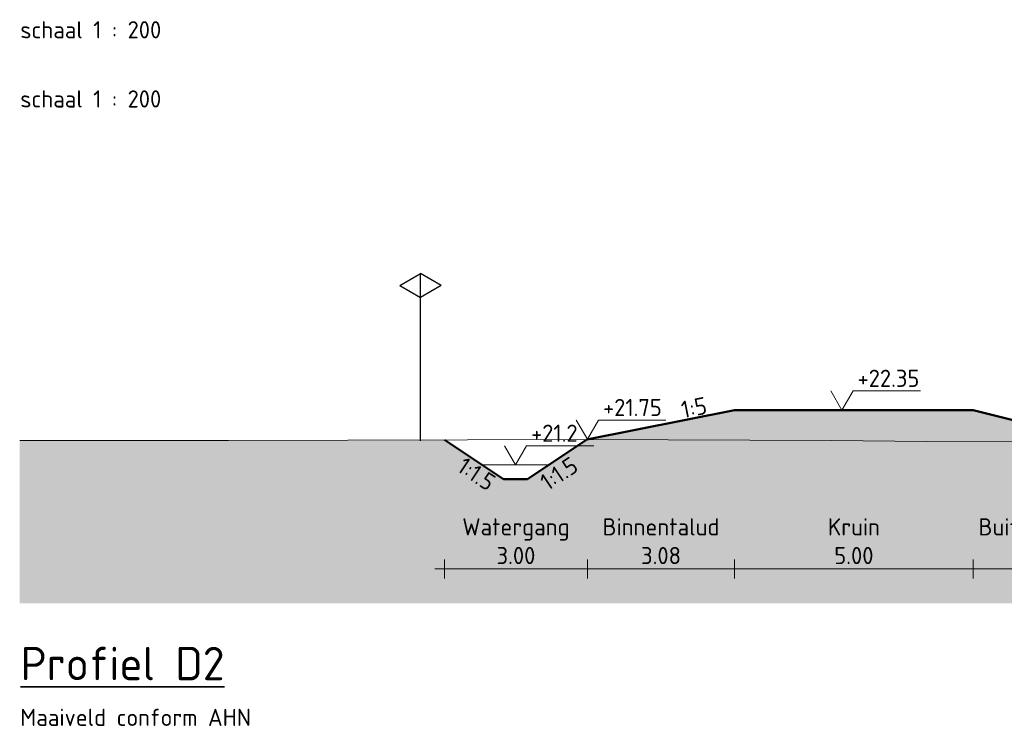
# Model space of a CAD drawing. Header units: metres. Extents: x 161377 to 162521, y 378914 to 379231.
# Tile 51 of 77: x 161827 to 161848, y 379131 to 379146. Entities that reach past the tile are written whole.
import ezdxf

# ---------------------------------------------------------------- set-up
doc = ezdxf.new("R2010")
doc.units = ezdxf.units.M
doc.linetypes.add('HIDDEN', pattern=[9.525, 6.35, -3.175])
for name, color, linetype, lineweight in [('B-WE-GR-MAAIVELD-GD', 253, 'Continuous', 18), ('N-WE-OG-TOPOGRAFIE-SD', 7, 'Continuous', 25), ('N-XX-GW-WATERGANG-GD', 90, 'Continuous', 50), ('X-XX-AL-M', 7, 'Continuous', 18), ('X-XX-AL-NAP-M', 7, 'Continuous', 18), ('X-XX-AL-PROFIELBALK-G', 7, 'Continuous', 25), ('X-XX-AL-T35', 3, 'Continuous', 35)]:
    doc.layers.add(name, color=color, linetype=linetype, lineweight=lineweight)
doc.layers.add('N-WE-GW-GROND-A', color=7, linetype='Continuous', lineweight=35, true_color=0xffdf7f)
doc.layers.add('waterspiegel', color=7, linetype='Continuous', lineweight=13, true_color=0x0544ff)
doc.styles.add('RH-NLCS-A', font='NLCS-ISO.ttf')
doc.dimstyles.new('RH-NLCS-IT-A$0', dxfattribs={"dimscale": 0, "dimtxt": 2.5, "dimasz": 2.5, "dimexe": 1, "dimexo": 5, "dimgap": 0.5, "dimtad": 1, "dimzin": 1, "dimdsep": 46, "dimtxsty": 'RH-NLCS-A', "dimcen": 2.5, "dimdle": 1, "dimclrd": 256, "dimclre": 8, "dimclrt": 256, "dimadec": 0, "dimazin": 0, "dimtfac": 1, "dimtmove": 0, "dimatfit": 3, "dimfxl": 1, "dimfxlon": 1, "dimlwd": -1, "dimlwe": 13, "dimarcsym": 1})

# ---------------------------------------------------------------- blocks, each defined once
blk = doc.blocks.new('Peilmaat')
blk.add_lwpolyline([(-0.162, 0.28), (0, 0), (0.162, 0.28), (1.142, 0.28)])
at = {"style": 'RH-NLCS-A'}
blk.add_attdef('NAP', (0.227, 0.337), '', height=0.25, dxfattribs=at)
blk = doc.blocks.new('SOG-TOPOGRAFIE_ERFGRENS_LINKS-D')
for p, q in [((-0.433, 3.25), (0, 3.5)), ((0, 3), (0, 3.5)), ((-0.433, 3.25), (0, 3)), ((0, 0), (0, 3))]:
    blk.add_line(p, q)
blk = doc.blocks.new('*D254')
at = {"layer": 'Defpoints', "color": 0, "transparency": 16777216}
for p in [(161842.19, 379137.829), (161839.107, 379137.218), (161842.19, 379134.503)]:
    blk.add_point(p, dxfattribs=at)
at = {"layer": 'X-XX-AL-M', "color": 8, "linetype": 'HIDDEN', "lineweight": 13, "transparency": 16777216}
for p, q in [((161839.107, 379134.703), (161839.107, 379134.303)), ((161842.19, 379134.703), (161842.19, 379134.303))]:
    blk.add_line(p, q, dxfattribs=at)
at = {"layer": 'X-XX-AL-M', "transparency": 16777216}
blk.add_line((161838.907, 379134.503), (161842.39, 379134.503), dxfattribs=at)
at = {"layer": 'X-XX-AL-M', "transparency": 16777216, "insert": (161840.649, 379135.083), "char_height": 0.36, "width": 3.744, "attachment_point": 5, "style": 'RH-NLCS-A'}
blk.add_mtext('Binnentalud  \\P3.08', dxfattribs=at)
blk = doc.blocks.new('_None')
blk = doc.blocks.new('*D255')
at = {"layer": 'Defpoints', "color": 0, "transparency": 16777216}
for p in [(161842.19, 379137.829), (161847.19, 379137.829), (161847.19, 379134.503)]:
    blk.add_point(p, dxfattribs=at)
at = {"layer": 'X-XX-AL-M', "color": 8, "linetype": 'HIDDEN', "lineweight": 13, "transparency": 16777216}
for p, q in [((161842.19, 379134.703), (161842.19, 379134.303)), ((161847.19, 379134.703), (161847.19, 379134.303))]:
    blk.add_line(p, q, dxfattribs=at)
at = {"layer": 'X-XX-AL-M', "transparency": 16777216}
blk.add_line((161841.99, 379134.503), (161847.39, 379134.503), dxfattribs=at)
at = {"layer": 'X-XX-AL-M', "transparency": 16777216, "insert": (161844.69, 379135.083), "char_height": 0.36, "attachment_point": 5, "style": 'RH-NLCS-A'}
blk.add_mtext('Kruin\\P5.00', dxfattribs=at)
blk = doc.blocks.new('*D256')
at = {"layer": 'Defpoints', "color": 0, "transparency": 16777216}
for p in [(161847.19, 379137.829), (161849.79, 379137.179), (161849.79, 379134.503)]:
    blk.add_point(p, dxfattribs=at)
at = {"layer": 'X-XX-AL-M', "color": 8, "linetype": 'HIDDEN', "lineweight": 13, "transparency": 16777216}
for p, q in [((161847.19, 379134.703), (161847.19, 379134.303)), ((161849.79, 379134.703), (161849.79, 379134.303))]:
    blk.add_line(p, q, dxfattribs=at)
at = {"layer": 'X-XX-AL-M', "transparency": 16777216}
blk.add_line((161846.99, 379134.503), (161849.99, 379134.503), dxfattribs=at)
at = {"layer": 'X-XX-AL-M', "transparency": 16777216, "insert": (161848.49, 379135.083), "char_height": 0.36, "attachment_point": 5, "style": 'RH-NLCS-A'}
blk.add_mtext('Buitentalud  \\P2.60', dxfattribs=at)
blk = doc.blocks.new('*D257')
at = {"layer": 'Defpoints', "color": 0, "transparency": 16777216}
for p in [(161836.111, 379137.203), (161839.107, 379137.218), (161839.107, 379134.503)]:
    blk.add_point(p, dxfattribs=at)
at = {"layer": 'X-XX-AL-M', "color": 8, "linetype": 'HIDDEN', "lineweight": 13, "transparency": 16777216}
for p, q in [((161836.111, 379134.703), (161836.111, 379134.303)), ((161839.107, 379134.703), (161839.107, 379134.303))]:
    blk.add_line(p, q, dxfattribs=at)
at = {"layer": 'X-XX-AL-M', "transparency": 16777216}
blk.add_line((161835.911, 379134.503), (161839.307, 379134.503), dxfattribs=at)
at = {"layer": 'X-XX-AL-M', "transparency": 16777216, "insert": (161837.609, 379135.083), "char_height": 0.36, "attachment_point": 5, "style": 'RH-NLCS-A'}
blk.add_mtext('Watergang\\P3.00', dxfattribs=at)

msp = doc.modelspace()

# ---------------------------------------------------------------- hatches: boundary and pattern name
at = {"layer": 'N-WE-GW-GROND-A', "transparency": 33554508}
h = msp.add_hatch(color=256, dxfattribs=at)
h.dxf.hatch_style = 1
h.paths.add_polyline_path([(161858.21, 379137.094), (161856.84, 379137.098), (161854.407, 379137.106), (161849.79, 379137.179), (161847.19, 379137.829), (161842.19, 379137.829), (161839.095, 379137.21), (161837.849, 379136.379), (161837.348, 379136.379), (161836.111, 379137.203), (161831.582, 379137.194), (161829.846, 379137.189), (161827.21, 379137.194), (161827.21, 379133.785), (161858.21, 379133.785)])

# ---------------------------------------------------------------- linework, layer by layer
at = {"layer": 'B-WE-GR-MAAIVELD-GD', "flags": 128}
msp.add_lwpolyline([(161827.21, 379137.194), (161829.846, 379137.189), (161831.582, 379137.194), (161839.095, 379137.21), (161844.211, 379137.192), (161846.22, 379137.172), (161849.79, 379137.179), (161854.407, 379137.106), (161856.84, 379137.098), (161858.21, 379137.094)], dxfattribs=at)
at = {"layer": 'N-XX-GW-WATERGANG-GD'}
for points in [[(161839.095, 379137.21), (161842.19, 379137.829), (161847.19, 379137.829), (161849.79, 379137.179)], [(161836.111, 379137.203), (161837.349, 379136.379), (161837.849, 379136.379), (161839.095, 379137.21)]]:
    msp.add_lwpolyline(points, dxfattribs=at)
at = {"layer": 'waterspiegel'}
msp.add_line((161836.899, 379136.679), (161838.299, 379136.679), dxfattribs=at)

# ---------------------------------------------------------------- block references
at = {"layer": 'N-WE-OG-TOPOGRAFIE-SD', "color": 7}
msp.add_blockref('SOG-TOPOGRAFIE_ERFGRENS_LINKS-D', (161835.607, 379137.186), dxfattribs=at)
at = {"layer": 'N-WE-OG-TOPOGRAFIE-SD', "color": 7, "xscale": -1}
msp.add_blockref('SOG-TOPOGRAFIE_ERFGRENS_LINKS-D', (161835.607, 379137.186), dxfattribs=at)
at = {"layer": 'waterspiegel', "xscale": 1.44, "yscale": 1.44, "zscale": 1.44}
msp.add_blockref('Peilmaat', (161837.599, 379136.679), dxfattribs=at).add_auto_attribs({'NAP': '+21.2'})
at = {"layer": 'X-XX-AL-NAP-M', "xscale": 1.44, "yscale": 1.44, "zscale": 1.44}
for p, values in [((161844.44, 379137.829), {'NAP': '+22.35'}), ((161839.107, 379137.218), {'NAP': '+21.75'})]:
    msp.add_blockref('Peilmaat', p, dxfattribs=at).add_auto_attribs(values)

# ---------------------------------------------------------------- texts
at = {"layer": 'X-XX-AL-M', "char_height": 0.36, "width": 0.89861, "attachment_point": 1, "style": 'RH-NLCS-A'}
for s, insert, rotation in [('1:5', (161841.042, 379138.006), 11.31), ('1:1.5', (161838.076, 379136.425), 33.69), ('1:1.5', (161836.547, 379136.864), 326.31)]:
    msp.add_mtext(s, dxfattribs=dict(at, insert=insert, rotation=rotation))
at = {"layer": 'X-XX-AL-PROFIELBALK-G', "color": 7, "style": 'RH-NLCS-A'}
for s, p in [('schaal 1 : 200', (161827.222, 379145.613)), ('schaal 1 : 200', (161827.222, 379144.165)), ('Maaiveld conform AHN', (161827.222, 379131.214))]:
    msp.add_text(s, height=0.36, dxfattribs=at).set_placement(p)
at = {"layer": 'X-XX-AL-T35', "color": 7, "insert": (161827.227, 379132.871), "char_height": 0.7, "attachment_point": 1, "style": 'RH-NLCS-A'}
msp.add_mtext('{\\LProfiel D2}', dxfattribs=at)

# ---------------------------------------------------------------- dimensions: what is measured, and where the dimension line sits
at = {"layer": 'X-XX-AL-M'}
for base, p1, p2, text, picture, middle in [((161842.19, 379134.503), (161839.107, 379137.218), (161842.19, 379137.829), 'Binnentalud  \\P<>', '*D254', (161840.649, 379134.503)), ((161847.19, 379134.503), (161842.19, 379137.829), (161847.19, 379137.829), 'Kruin\\P<>', '*D255', (161844.69, 379134.503)), ((161849.79, 379134.503), (161847.19, 379137.829), (161849.79, 379137.179), 'Buitentalud  \\P<>', '*D256', (161848.49, 379134.503)), ((161839.107, 379134.503), (161836.111, 379137.203), (161839.107, 379137.218), 'Watergang\\P<>', '*D257', (161837.609, 379134.503))]:
    dim = msp.add_linear_dim(base=base, p1=p1, p2=p2, text=text, dimstyle='RH-NLCS-IT-A$0', override={"dimtxt": 1.8, "dimblk1": 'None', "dimblk2": 'None', "dimsah": 1}, dxfattribs=at)
    dim.commit()
    dim.dimension.update_dxf_attribs({"geometry": picture, "text_midpoint": middle, "dimtype": 160})

doc.saveas('drawing.dxf')
